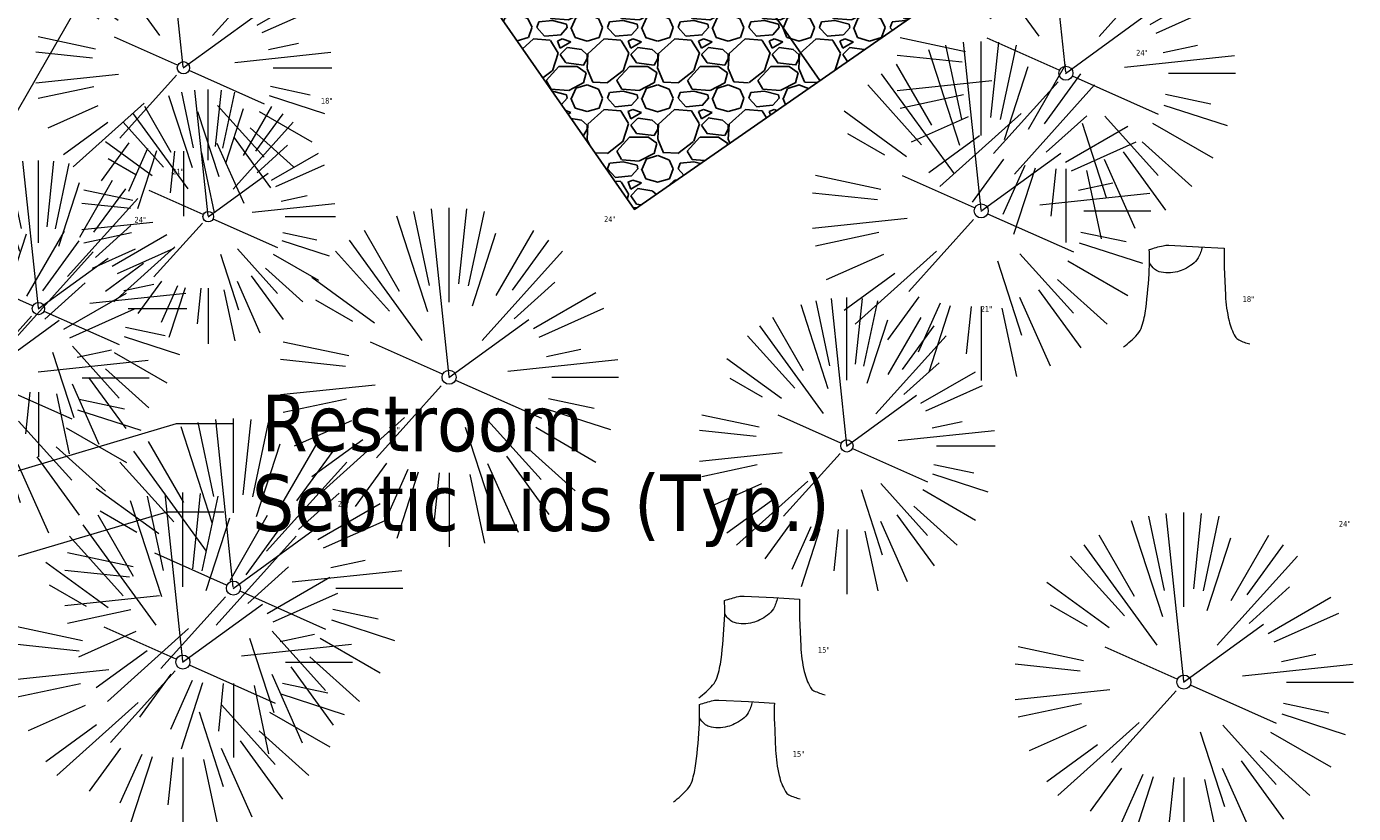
# Model space of a CAD drawing. Header units: feet. Extents: x 1133447 to 1140710, y 647622 to 649877.
# Tile 73 of 84: x 1135105 to 1135199, y 648984 to 649040. Entities that reach past the tile are written whole.
import ezdxf
from ezdxf import colors
from ezdxf.entities.mleader import LeaderData, LeaderLine
from ezdxf.lldxf.tags import DXFTag
from ezdxf.math import Vec2, Vec3

# ---------------------------------------------------------------- set-up
doc = ezdxf.new("R2010")
doc.units = ezdxf.units.FT
doc.header["$MEASUREMENT"] = 0
for name, color, linetype in [('C-CAMPSITE-PADS', 6, 'Continuous'), ('C-PRKG-ASPH', 8, 'Continuous'), ('C-SWLK-GRVL-PATT', 8, 'Continuous'), ('G-XREF', 7, 'Continuous')]:
    doc.layers.add(name, color=color, linetype=linetype)
doc.layers.add('V-ANNO-TEXT', color=7, linetype='Continuous', lineweight=13, plot=False)
for name, color, linetype, lineweight in [('V-SITE-VEGE', 8, 'Continuous', 18), ('V-SITE-VEGE-TEXT', 8, 'Continuous', 18), ('V-UTIL-WATR-LINE', 8, 'WATER', 15)]:
    doc.layers.add(name, color=color, linetype=linetype, lineweight=lineweight)
doc.styles.add('SEI-Dim & Leader', font='tahoma.ttf')
doc.styles.get("Standard").update_dxf_attribs({"font": 'arial.ttf'})
tags = doc.linetypes.add('WATER', pattern='A,1.5,-0.2,["W",Standard,S=0.08,R=0,X=-0.1,Y=-0.04],-0.05', length=1.75).pattern_tags.tags
tags[6] = DXFTag(74, 10)

# ---------------------------------------------------------------- blocks, each defined once
blk = doc.blocks.new('V-SITE-VEGE-Coniferious Tree 2')
at = {"color": 0, "linetype": 'ByBlock'}
for p, q in [((-0.0626, 0.1926), (-0.1545, 0.4755)), ((-0.0575, 0.2704), (-0.104, 0.4891)), ((-0.0003, 0.0026), (-0.0523, 0.4973)), ((0, 0.2219), (0, 0.5)), ((0.0289, 0.2753), (0.0522, 0.4973)), ((0.0572, 0.2693), (0.1039, 0.4891)), ((-0.146, 0.2528), (-0.25, 0.433)), ((0.1391, 0.2411), (0.25, 0.433)), ((-0.0791, 0.1089), (-0.2939, 0.4045)), ((0.0685, 0.211), (0.1382, 0.4256)), ((0.1869, 0.2573), (0.2939, 0.4045)), ((-0.1757, 0.1951), (-0.3346, 0.3716)), ((0.0978, 0.1086), (0.3345, 0.3716)), ((-0.2201, 0.1599), (-0.4046, 0.2939)), ((0.192, 0.1729), (0.3116, 0.2806)), ((0.2488, 0.1436), (0.433, 0.25)), ((-0.2844, 0.1642), (-0.3931, 0.227)), ((0.2659, 0.1184), (0.4568, 0.2034)), ((-0.0009, -0.0007), (0.235, 0.1707)), ((-0.2961, 0.0629), (-0.4891, 0.1039)), ((-0.0199, 0.0089), (-0.2319, 0.1032)), ((0.2873, 0.0611), (0.3885, 0.0826)), ((-0.306, 0.0322), (-0.4973, 0.0523)), ((0.1731, 0.0182), (0.4972, 0.0523)), ((0.3025, 0), (0.5, 0)), ((-0.2183, -0.0229), (-0.4973, -0.0523)), ((-0.023, -0.0255), (-0.2138, -0.2374)), ((0.0185, -0.0083), (0.272, -0.1211)), ((-0.3022, -0.0642), (-0.4891, -0.1039)), ((0.2936, -0.0624), (0.4274, -0.0908)), ((0.2891, -0.094), (0.4755, -0.1545)), ((-0.2881, -0.1283), (-0.4568, -0.2034)), ((-0.132, -0.1189), (-0.3716, -0.3346)), ((0.0478, -0.1473), (0.1192, -0.3671)), ((0.1144, -0.1271), (0.2718, -0.3019)), ((0.2555, -0.1475), (0.433, -0.25)), ((-0.2545, -0.1849), (-0.4046, -0.2939)), ((0.1689, -0.2325), (0.2939, -0.4045)), ((0.2254, -0.2029), (0.3716, -0.3346)), ((-0.1843, -0.2536), (-0.2767, -0.3808)), ((-0.1214, -0.2725), (-0.1856, -0.4168)), ((0.1131, -0.2541), (0.2033, -0.4568)), ((-0.091, -0.2799), (-0.1545, -0.4755)), ((-0.0297, -0.2818), (-0.0443, -0.4216)), ((0, -0.2818), (0, -0.5)), ((0.061, -0.2873), (0.1039, -0.4891))]:
    blk.add_line(p, q, dxfattribs=at)
blk.add_circle((0, 0), 0.0208)
blk = doc.blocks.new('V-SITE-VEGE-Stump')
for points in [[(-0.0776, 0.1565, -0.027668), (-0.0534, 0.1634, -0.067978), (-0.0432, 0.1643), (0.0086, 0.1616), (0.054, 0.1591)], [(-0.1229, -0.0143, 0.052613), (-0.0986, 0.0077, 0.106195), (-0.0905, 0.0219, 0.044862), (-0.0837, 0.0527, 0.020074), (-0.0776, 0.1229, 0.011675), (-0.0773, 0.1364, 0.007866), (-0.0776, 0.1565)], [(0.0151, 0.1613, -0.082864), (0.0081, 0.142, -0.111324), (-0.0021, 0.1306, -0.039313), (-0.0159, 0.1223, -0.049197), (-0.028, 0.1177, -0.066002), (-0.0447, 0.1155, -0.070187), (-0.0604, 0.1177, -0.114859), (-0.0685, 0.1223, -0.075938), (-0.0773, 0.1332)], [(0.054, 0.1591, 0.004334), (0.0538, 0.1369, 0.008344), (0.054, 0.1254), (0.0561, 0.0762, 0.046252), (0.0624, 0.0317, 0.069625), (0.0733, 0.0038, 0.149725), (0.0794, -0.002, 0.058523), (0.0992, -0.0091)]]:
    blk.add_lwpolyline(points, format="xyb")
blk = doc.blocks.new('_Open90')
at = {"color": 0, "linetype": 'ByBlock', "lineweight": -2}
for p, q in [((-0.5, 0.5), (0, 0)), ((0, 0), (-1, 0)), ((0, 0), (-0.5, -0.5))]:
    blk.add_line(p, q, dxfattribs=at)
blk = doc.blocks.new('C_PBASE-PACTOLA_02403811')
at = {"layer": 'C-CAMPSITE-PADS'}
blk.add_lwpolyline([(1135174.66, 649045.424), (1135148.384, 649027.16), (1135138.11, 649041.94)], dxfattribs=at)
at = {"layer": 'Defpoints', "flags": 128}
blk.add_lwpolyline([(1135161.522, 649036.292), (1135151.248, 649051.072)], dxfattribs=at)
blk = doc.blocks.new('C_PHTCH-PACTOLA_02403811')
at = {"layer": 'C-PRKG-ASPH'}
h = blk.add_hatch(dxfattribs=at)
h.set_pattern_fill('ANSI31', color=256, scale=10, angle=70)
edge = h.paths.add_edge_path(flags=16)
edge.add_arc((1135093.567, 648760.357), 542, 143.57036, 153.26644, ccw=False)
edge.add_arc((1135093.567, 648760.357), 542, 133.87428, 143.57036, ccw=False)
edge.add_line((1134717.919, 649151.064), (1134791.744, 649222.044))
edge.add_arc((1134924.815, 649083.638), 192, 124.33581, 133.87428, ccw=False)
edge.add_line((1134816.519, 649242.182), (1134837.543, 649256.543))
edge.add_arc((1134886.615, 649184.703), 87, 64.8666, 124.33581, ccw=False)
edge.add_line((1134923.566, 649263.466), (1134945.863, 649253.006))
edge.add_arc((1134736.897, 648807.587), 492, 56.45912, 64.8666, ccw=False)
edge.add_line((1135008.743, 649217.665), (1135070.902, 649176.459))
edge.add_arc((1135036.645, 649124.783), 62, -10.86803, 56.45912, ccw=False)
edge.add_line((1135097.533, 649113.093), (1135091.831, 649083.396))
edge.add_arc((1135001.481, 649100.742), 92, 337.84863, 349.13197, ccw=False)
edge.add_line((1135086.691, 649066.053), (1135029.435, 648925.412))
edge.add_arc((1134573.749, 649110.923), 492, 335.73595, 337.84863, ccw=False)
edge.add_line((1135022.287, 648908.739), (1134970.106, 648792.978))
edge.add_line((1134970.106, 648792.978), (1134955.071, 648759.623))
edge.add_arc((1134506.533, 648961.806), 492, 331.34656, 335.73595, ccw=False)
edge.add_line((1134938.281, 648725.887), (1134902.771, 648660.902))
edge.add_arc((1134778.161, 648728.993), 142, 305.95733, 331.34656, ccw=False)
edge.add_line((1134861.541, 648614.05), (1134757.484, 648538.566))
edge.add_arc((1134835.579, 648430.909), 133, 125.95733, 166.41717)
edge.add_arc((1134672.278, 648470.364), 35, 244.10856, 346.41717, ccw=False)
edge.add_arc((1134691.462, 648509.913), 78.956, 214.90552, 244.11685, ccw=False)
edge.add_line((1134626.71, 648464.732), (1134623.063, 648469.958))
edge.add_arc((1134821.506, 648608.465), 242, 191.11676, 214.9138, ccw=False)
edge.add_line((1134584.047, 648561.805), (1134566.404, 648651.593))
edge.add_arc((1135049.172, 648746.455), 492, 187.95193, 191.11676, ccw=False)
edge.add_line((1134561.903, 648678.391), (1134552.825, 648743.377))
edge.add_arc((1134842.018, 648783.773), 292, 166.39612, 187.95193, ccw=False)
edge.add_line((1134558.21, 648852.454), (1134566.773, 648887.84))
edge.add_arc((1135093.567, 648760.357), 542, 158.04784, 166.39612, ccw=False)
edge.add_arc((1135093.567, 648760.357), 542, 153.26644, 158.04784, ccw=False)
edge = h.paths.add_edge_path()
edge.add_line((1134664.934, 648091.019), (1134641.754, 648097.237))
edge.add_arc((1135131.442, 647965.879), 507, 154.11549, 164.98406, ccw=False)
edge.add_arc((1135131.442, 647965.879), 507, 153.4315, 154.11549, ccw=False)
edge.add_arc((1134241.514, 648410.91), 488, 333.4315, 338.63837)
edge.add_line((1134695.988, 648233.155), (1134704.112, 648253.926))
edge.add_arc((1134529.028, 648322.406), 188, 338.63837, 377.19547)
edge.add_arc((1134651.306, 648360.247), 60, 17.19547, 74.97266)
edge.add_line((1134666.863, 648418.195), (1134661.501, 648419.806))
edge.add_arc((1134691.489, 648509.945), 94.997, 223.94188, 251.59807, ccw=False)
edge.add_arc((1134691.536, 648509.984), 95.058, 214.9166, 223.93932, ccw=False)
edge.add_line((1134613.59, 648455.575), (1134609.943, 648460.8))
edge.add_arc((1134821.506, 648608.465), 258, 191.11676, 214.9138, ccw=False)
edge.add_line((1134568.347, 648558.72), (1134550.704, 648648.508))
edge.add_arc((1135049.172, 648746.455), 508, 187.95193, 191.11676, ccw=False)
edge.add_line((1134546.057, 648676.178), (1134536.979, 648741.164))
edge.add_arc((1134842.018, 648783.773), 308, 166.39612, 187.95193, ccw=False)
edge.add_line((1134542.659, 648856.217), (1134551.222, 648891.603))
edge.add_arc((1135093.567, 648760.357), 558, 163.92132, 166.39612, ccw=False)
edge.add_arc((1134538.177, 648920.438), 20, 343.92132, 402.76994)
edge.add_line((1134552.859, 648934.019), (1134533.446, 648955.005))
edge.add_arc((1135093.567, 648760.357), 592.978, 146.018742, 160.837099, ccw=False)
edge.add_line((1134601.857, 649091.786), (1134616.583, 649064.034))
edge.add_arc((1134621, 649066.378), 5, 207.95158, 327.07409)
edge.add_arc((1135093.567, 648760.357), 558, 133.87428, 147.07409, ccw=False)
edge.add_line((1134706.83, 649162.598), (1134780.655, 649233.578))
edge.add_arc((1134924.815, 649083.638), 208, 124.33581, 133.87428, ccw=False)
edge.add_line((1134807.494, 649255.394), (1134828.519, 649269.755))
edge.add_arc((1134886.615, 649184.703), 103, 64.8666, 124.33581, ccw=False)
edge.add_line((1134930.362, 649277.951), (1134952.658, 649267.491))
edge.add_arc((1134736.897, 648807.587), 508, 56.45912, 64.8666, ccw=False)
edge.add_line((1135017.583, 649231.001), (1135079.742, 649189.795))
edge.add_arc((1135036.645, 649124.783), 78, -10.86803, 56.45912, ccw=False)
edge.add_line((1135113.246, 649110.076), (1135107.544, 649080.379))
edge.add_arc((1135001.481, 649100.742), 108, 337.84863, 349.13197, ccw=False)
edge.add_line((1135101.51, 649060.02), (1135044.254, 648919.379))
edge.add_arc((1134573.749, 649110.923), 508, 335.73595, 337.84863, ccw=False)
edge.add_line((1135036.873, 648902.164), (1134969.657, 648753.048))
edge.add_arc((1134506.533, 648961.806), 508, 331.34656, 335.73595, ccw=False)
edge.add_line((1134952.322, 648718.215), (1134916.812, 648653.23))
edge.add_arc((1134778.161, 648728.993), 158, 305.95733, 331.34656, ccw=False)
edge.add_line((1134870.936, 648601.099), (1134766.879, 648525.615))
edge.add_arc((1134835.579, 648430.909), 117, 125.95733, 162.26486)
edge.add_arc((1134752.714, 648457.411), 30, 162.26486, 196.80241)
edge.add_arc((1134835.579, 648430.909), 113, 170.92173, 197.54767)
edge.add_line((1134727.837, 648396.84), (1134731.163, 648386.324))
edge.add_arc((1134529.028, 648322.406), 212, 11.34008, 17.54767, ccw=False)
edge.add_arc((1134529.056, 648322.404), 211.973, -20.64909, 11.34215, ccw=False)
edge.add_arc((1134759.869, 648235.315), 34.724, 159.18719, 239.41356)
edge.add_line((1134742.2, 648205.423), (1134709.513, 648185.696))
edge.add_line((1134709.513, 648185.696), (1134698.996, 648181.007))
edge.add_arc((1135131.442, 647965.879), 483, 153.55118, 164.98406)
at = {"layer": 'C-SWLK-GRVL-PATT'}
h = blk.add_hatch(dxfattribs=at)
h.set_pattern_fill('GRAVEL', color=256, scale=5)
h.set_pattern_definition([(228.012787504, (3.6, 5), (-40, -45), [0.67268, -66.595440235]), (184.969740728, (3.15, 4.5), (60, 5), [1.15434, -114.279623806]), (132.510447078, (2, 4.4), (50, -55), [0.81394, -80.58016298]), (267.273689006, (0.05, 3.15), (5, 100), [1.05119, -104.067790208]), (292.833654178, (0, 2.1), (-25, 60), [1.030775, -102.04686564]), (357.273689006, (0.4, 1.15), (-100, 5), [1.05119, -104.067790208]), (37.694240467, (1.45, 1.1), (-65, -50), [1.390145, -137.624242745]), (72.255328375, (2.55, 1.95), (35, 110), [1.31244, -129.931607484]), (121.429565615, (2.95, 3.2), (-40, 65), [1.05475, -104.420365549]), (175.23635831, (2.4, 4.1), (55, -5), [1.20416, -59.003812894]), (222.397437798, (1.2, 4.2), (-60, -55), [1.55724, -154.166875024]), (138.814074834, (5, 3.1), (-35, 30), [0.531505, -52.619224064]), (171.46923439, (4.6, 3.45), (65, -10), [1.011185, -100.10755708]), (225, (3.6, 3.6), (-6e-16, -5), [0.707105, -6.363962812]), (203.198590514, (3.25, 4.2), (25, 10), [0.38079, -37.69807553]), (291.80140949, (2.9, 4.05), (-5, 15), [0.538515, -26.387309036]), (30.96375653, (3.1, 3.55), (15, 10), [0.874645, -28.280114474]), (161.56505118, (3.85, 4), (10, -5), [0.632455, -15.1789333]), (16.389540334, (0, 4.05), (50, 15), [0.886, -87.714225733]), (70.346175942, (0.85, 4.3), (-20.00000000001, -55.00000000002), [0.743305, -73.587038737]), (293.198590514, (3.85, 5), (-10, 25), [0.761575, -37.31729053]), (343.610459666, (4.15, 4.3), (-50, 15), [0.886, -87.714225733]), (339.44395478, (0, 0.95), (-25, 10), [0.8544, -41.865618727]), (294.77514057, (0.8, 0.65), (-25, 55), [0.71589, -70.873215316]), (66.801409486, (3.9, 0), (10, 25), [0.761575, -37.31729053]), (17.354024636, (4.2, 0.7), (-65, -20), [0.838155, -82.977118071]), (69.44395478, (1.45, 0), (-10, -25), [0.4272, -42.292818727]), (101.30993247, (3.6, 0), (-5, 20), [0.25495, -25.240147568]), (165.96375653, (3.55, 0.25), (15, -5), [1.030775, -19.584753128]), (186.009005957, (2.55, 0.5), (50, 5), [0.95525, -94.569615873]), (303.69006753, (3.1, 3.1), (-5, 10), [0.72111, -17.306646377]), (353.157226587, (3.5, 2.5), (85, -10), [1.25897, -124.63781312]), (60.9453959, (4.75, 2.35), (-20, -35), [0.51478, -50.963370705]), (90, (5, 2.8), (-5, 5), [0.3, -4.7]), (120.256437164, (2.45, 0.65), (20, -35), [0.69462, -68.767599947]), (48.012787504, (2.1, 1.25), (40, 45), [1.34536, -65.922760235]), (0, (3, 2.25), (5, 5), [1.3, -3.7]), (325.30484647, (4.3, 2.25), (50, -35), [0.79057, -78.266371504]), (254.0546041, (4.95, 1.8), (-5, -20), [0.72801, -35.672539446]), (207.645975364, (4.75, 1.1), (-95, -50), [1.185325, -117.347370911]), (175.42607874, (3.7, 0.55), (-65, 5), [1.253995, -124.14536704])])
h.paths.add_polyline_path([(1135138.11, 649041.94), (1135151.248, 649051.072), (1135150.106, 649052.714), (1135163.244, 649061.846), (1135174.66, 649045.424), (1135148.384, 649027.16)])
blk = doc.blocks.new('C_XBASE-PACTOLA_02403811')
at = {"layer": 'V-UTIL-WATR-LINE', "flags": 128}
blk.add_lwpolyline([(1134946.432, 649283.888), (1135074.541, 649099.599), (1135109.755, 649053.73), (1135113.62, 649049.674), (1135081.394, 648993.541), (1135100.461, 648963.803), (1135008.674, 648766.44)], dxfattribs=at)
at = {"layer": 'V-SITE-VEGE', "xscale": 23.99971008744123, "yscale": 23.99971008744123, "zscale": 23.99971008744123, "rotation": 8.537736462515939e-07}
for p in [(1135178.929, 649036.807), (1135172.932, 649027.057), (1135102.037, 649015.229), (1135135.27, 649015.275), (1135120.001, 649000.345), (1135116.426, 648995.11), (1135187.284, 648993.694)]:
    blk.add_blockref('V-SITE-VEGE-Coniferious Tree 2', p, dxfattribs=at)
at = {"layer": 'V-SITE-VEGE'}
for name, p, xscale, yscale, zscale in [('V-SITE-VEGE-Coniferious Tree 2', (1135116.462, 649037.191), 20.99974632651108, 20.99974632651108, 20.99974632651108), ('V-SITE-VEGE-Coniferious Tree 2', (1135118.222, 649026.649), 17.99978256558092, 17.99978256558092, 17.99978256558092), ('V-SITE-VEGE-Coniferious Tree 2', (1135106.204, 649020.135), 20.99974632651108, 20.99974632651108, 20.99974632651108), ('V-SITE-VEGE-Stump', (1135187.96, 649018.005), 40.31522404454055, 40.31522404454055, 40.31522404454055), ('V-SITE-VEGE-Coniferious Tree 2', (1135163.426, 649010.416), 20.99974632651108, 20.99974632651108, 20.99974632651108), ('V-SITE-VEGE-Stump', (1135157.895, 648993.16), 40.31522404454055, 40.31522404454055, 40.31522404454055), ('V-SITE-VEGE-Stump', (1135156.115, 648985.795), 40.31522404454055, 40.31522404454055, 40.31522404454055)]:
    blk.add_blockref(name, p, dxfattribs=dict(at, xscale=xscale, yscale=yscale, zscale=zscale))
at = {"layer": 'V-SITE-VEGE-TEXT', "char_height": 0.4, "attachment_point": 7, "style": 'SEI-Dim & Leader'}
for s, insert in [('24"', (1135183.899, 649038.057)), ('18"', (1135126.197, 649034.649)), ('21"', (1135115.675, 649029.635)), ('24"', (1135113.004, 649026.229)), ('24"', (1135146.237, 649026.275)), ('21"', (1135172.897, 649019.916)), ('18"', (1135191.438, 649020.605)), ('24"', (1135130.968, 649011.345)), ('24"', (1135127.393, 649006.11)), ('24"', (1135198.251, 649004.694)), ('15"', (1135161.373, 648995.76)), ('15"', (1135159.593, 648988.395))]:
    blk.add_mtext(s, dxfattribs=dict(at, insert=insert))
at = {"layer": 'V-ANNO-TEXT'}
ml = blk.add_multileader_mtext('Standard', dxfattribs=at)
ml.set_content('Restroom', color=256, style='SEI-Dim & Leader')
ml.set_leader_properties(color=256, linetype='ByLayer', lineweight=-1)
ml.set_arrow_properties(name='OPEN90')
ml.build(insert=Vec2(0, 0))
ml.multileader.update_dxf_attribs({"text_left_attachment_type": 2, "text_right_attachment_type": 2, "dogleg_length": 0.1, "arrow_head_size": 3.2, "scale": 40})
ctx = ml.context
ctx.base_point, ctx.scale, ctx.arrow_head_size, ctx.plane_origin = Vec3(1135119.978, 649011.999), 40, 3.2, Vec3(1135098.366, 649006.764)
ctx.left_attachment, ctx.right_attachment = 2, 2
notes = []
notes.append((ctx, [(0, (1, 1, 0), (1135115.978, 649011.999), (1, 0), 4, [(0, [(1135098.366, 649006.764)], 0, [])])]))
ctx.mtext.insert, ctx.mtext.flow_direction = Vec3(1135121.978, 649014.041), 5
ml = blk.add_multileader_mtext('Standard', dxfattribs=at)
ml.set_content('Restroom', color=256, style='SEI-Dim & Leader')
ml.set_leader_properties(color=256, linetype='ByLayer', lineweight=-1)
ml.set_arrow_properties(name='OPEN90')
ml.build(insert=Vec2(0, 0))
ml.multileader.update_dxf_attribs({"text_left_attachment_type": 2, "text_right_attachment_type": 2, "dogleg_length": 0.1, "arrow_head_size": 3.2, "scale": 40})
ctx = ml.context
ctx.base_point, ctx.scale, ctx.arrow_head_size, ctx.plane_origin = Vec3(1135119.978, 649011.999), 40, 3.2, Vec3(1135098.366, 649006.764)
ctx.left_attachment, ctx.right_attachment = 2, 2
notes.append((ctx, [(0, (1, 1, 0), (1135115.978, 649011.999), (1, 0), 4, [(0, [(1135098.366, 649006.764)], 0, [])])]))
ctx.mtext.insert, ctx.mtext.flow_direction = Vec3(1135121.978, 649014.041), 5
ml = blk.add_multileader_mtext('Standard', dxfattribs=at)
ml.set_content('Septic Lids (Typ.)', color=256, style='SEI-Dim & Leader')
ml.set_leader_properties(color=256, linetype='ByLayer', lineweight=-1)
ml.set_arrow_properties(name='OPEN90')
ml.build(insert=Vec2(0, 0))
ml.multileader.update_dxf_attribs({"text_left_attachment_type": 2, "text_right_attachment_type": 2, "dogleg_length": 0.1, "arrow_head_size": 3.2, "scale": 40})
ctx = ml.context
ctx.base_point, ctx.scale, ctx.arrow_head_size, ctx.plane_origin = Vec3(1135119.317, 649005.751), 40, 3.2, Vec3(1135097.705, 649000.516)
ctx.left_attachment, ctx.right_attachment = 2, 2
notes.append((ctx, [(0, (1, 1, 0), (1135115.317, 649005.751), (1, 0), 4, [(0, [(1135097.705, 649000.516)], 0, [])])]))
ctx.mtext.insert, ctx.mtext.flow_direction = Vec3(1135121.317, 649008.395), 5
for ctx, leaders in notes:
    for number, flags, end, landing, length, lines in leaders:
        leader = LeaderData()
        leader.index, (leader.has_last_leader_line, leader.has_dogleg_vector, leader.attachment_direction) = number, flags
        leader.last_leader_point, leader.dogleg_vector, leader.dogleg_length = Vec3(end), Vec3(landing), length
        for number, points, colour, breaks in lines:
            line = LeaderLine()
            line.index, line.vertices, line.color, line.breaks = number, Vec3.list(points), colors.encode_raw_color(colour), breaks
            leader.lines.append(line)
        ctx.leaders.append(leader)

msp = doc.modelspace()

# ---------------------------------------------------------------- block references
at = {"layer": 'G-XREF'}
msp.add_blockref('C_XBASE-PACTOLA_02403811', (0, 0), dxfattribs=at)

# ---------------------------------------------------------------- next in the draw order: block references
for name in ['C_PBASE-PACTOLA_02403811', 'C_PHTCH-PACTOLA_02403811']:
    msp.add_blockref(name, (0, 0), dxfattribs=at)

doc.saveas('drawing.dxf')
